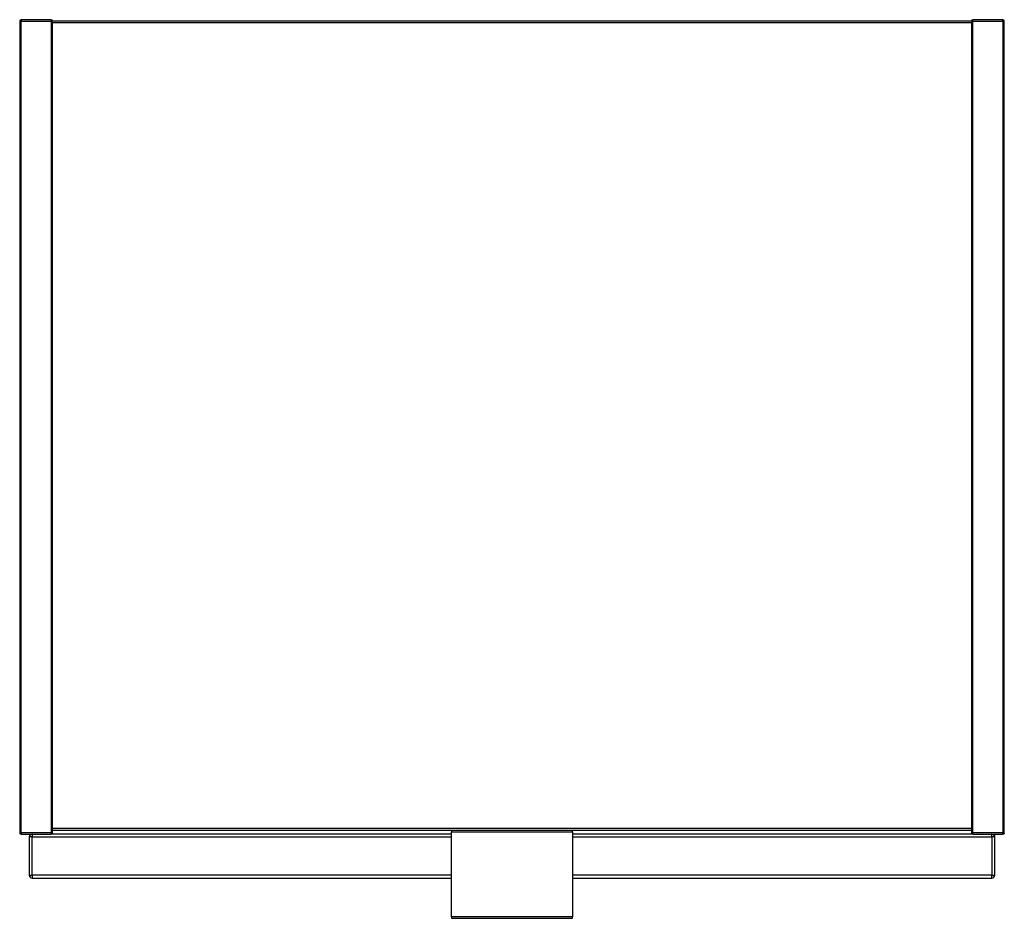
# Model space of a CAD drawing. Header units: millimetres. Extents: x -1 to 358, y -328 to 0.
import ezdxf

# ---------------------------------------------------------------- set-up
doc = ezdxf.new("R2010")
doc.units = ezdxf.units.MM
doc.header["$MEASUREMENT"] = 0
doc.layers.add('63 Storage interior', color=7, linetype='Continuous', lineweight=35)

# ---------------------------------------------------------------- blocks, each defined once
blk = doc.blocks.new('MACRO_0_a14d8009-4e0d-454c-986e-f862f38fc3b3')
at = {"layer": '63 Storage interior', "color": 7, "linetype": 'Continuous', "lineweight": 25, "ltscale": 50}
for p, q in [((0, 0), (0, -0.5)), ((-0.5, -0.5), (-0.5, -296.5)), ((0, -0.5), (-0.5, -0.5)), ((11, 0), (0, 0)), ((0, -296.5), (0, -0.5)), ((0, -0.5), (11, -0.5)), ((11, 0), (11, -0.5)), ((11.5, -0.5), (11, -0.5)), ((11, -0.5), (11, -296.5)), ((346.5, -0.5), (11.5, -0.5)), ((11.5, -296.5), (11.5, -0.5)), ((11.5, -1), (346.5, -1)), ((346.5, -0.5), (346.5, -296.5)), ((347, -0.5), (346.5, -0.5)), ((358, 0), (347, 0)), ((347, -0.5), (347, 0)), ((347, -0.5), (358, -0.5)), ((347, -296.5), (347, -0.5)), ((358, -0.5), (358, 0)), ((358, -0.5), (358, -296.5)), ((358.5, -0.5), (358, -0.5)), ((358.5, -296.5), (358.5, -0.5)), ((0, -296.5), (-0.5, -296.5)), ((-0.47, -296.67), (-0.48, -296.63)), ((-0.38, -296.82), (-0.43, -296.75)), ((-0.35, -296.85), (-0.38, -296.82)), ((11, -296.5), (0, -296.5)), ((0, -296.5), (0, -297)), ((0, -297), (11, -297)), ((3.22, -297.37), (3.29, -297.29)), ((4, -297), (4, -298)), ((11, -296.5), (11, -297)), ((11.5, -296.5), (11, -296.5)), ((157, -297), (11, -297)), ((11.38, -296.82), (11.35, -296.85)), ((11.43, -296.75), (11.38, -296.82)), ((11.47, -296.67), (11.43, -296.75)), ((11.48, -296.63), (11.47, -296.67)), ((346.5, -295), (11.5, -295)), ((11.5, -295.5), (346.5, -295.5)), ((201, -295.7), (157, -295.7)), ((157, -295.7), (157, -296.2)), ((157, -296.2), (201, -296.2)), ((157, -327.2), (157, -296.2)), ((201, -296.2), (201, -295.7)), ((201, -296.2), (201, -327.2)), ((347, -297), (201, -297)), ((347, -296.5), (346.5, -296.5)), ((346.53, -296.67), (346.52, -296.63)), ((346.57, -296.75), (346.53, -296.67)), ((346.62, -296.82), (346.57, -296.75)), ((346.65, -296.85), (346.62, -296.82)), ((358, -296.5), (347, -296.5)), ((347, -297), (347, -296.5)), ((347, -297), (358, -297)), ((354, -298), (354, -297)), ((354.26, -297.03), (354.31, -297.05)), ((354.31, -297.05), (354.5, -297.13)), ((354.5, -297.13), (354.58, -297.19)), ((354.58, -297.19), (354.71, -297.29)), ((354.63, -297.22), (354.71, -297.29)), ((354.71, -297.29), (354.81, -297.42)), ((354.81, -297.42), (354.87, -297.5)), ((354.87, -297.5), (354.95, -297.69)), ((354.95, -297.69), (354.97, -297.74)), ((358, -297), (358, -296.5)), ((358.5, -296.5), (358, -296.5)), ((358.47, -296.67), (358.43, -296.75)), ((358.48, -296.63), (358.47, -296.67)), ((3, -298), (3, -312)), ((4, -298), (3, -298)), ((4, -312), (4, -298)), ((4, -298), (157, -298)), ((201, -298), (354, -298)), ((355, -298), (354, -298)), ((354, -298), (354, -312)), ((355, -312), (355, -298)), ((3, -312), (4, -312)), ((4, -312), (4, -313)), ((157, -312), (4, -312)), ((354, -312), (201, -312)), ((354, -313), (354, -312)), ((354, -312), (355, -312)), ((4, -313), (157, -313)), ((201, -313), (354, -313)), ((354.78, -312.63), (354.71, -312.71)), ((201, -327.2), (157, -327.2)), ((157, -327.2), (157, -327.7)), ((157, -327.7), (201, -327.7)), ((201, -327.7), (201, -327.2))]:
    blk.add_line(p, q, dxfattribs=at)
for points in [[(3.29, -297.29), (3.37, -297.22), (3.5, -297.13)], [(358.43, -296.75), (358.38, -296.82), (358.35, -296.85)], [(3.29, -312.71), (3.22, -312.63), (3.13, -312.5)]]:
    blk.add_lwpolyline(points, dxfattribs=at)
for centre, radius, start, end in [((0, -0.5), 0.5, 90, 180), ((11, -0.5), 0.5, 0, 90), ((347, -0.5), 0.5, 90, 180), ((358, -0.5), 0.5, 0, 90), ((0, -296.5), 0.5, 180, 270), ((4, -298), 1, 90, 180), ((11, -296.5), 0.5, 270, 0), ((347, -296.5), 0.5, 180, 270), ((354, -298), 1, 0, 90), ((358, -296.5), 0.5, 270, 0), ((4, -312), 1, 180, 270), ((354, -312), 1, 270, 0)]:
    blk.add_arc(centre, radius, start, end, dxfattribs=at)

msp = doc.modelspace()

# ---------------------------------------------------------------- block references
at = {"color": 7, "linetype": 'ByBlock'}
msp.add_blockref('MACRO_0_a14d8009-4e0d-454c-986e-f862f38fc3b3', (0, 0), dxfattribs=at)

doc.saveas('drawing.dxf')
